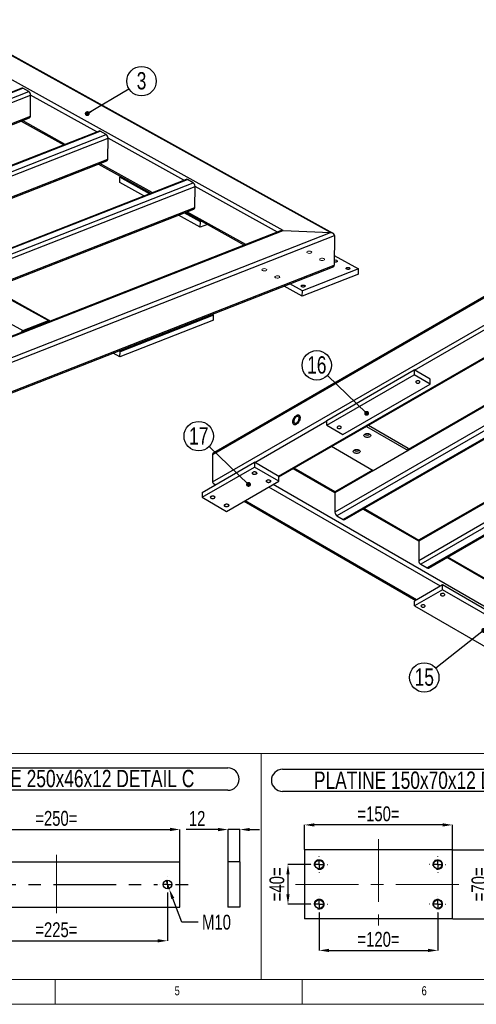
# Model space of a CAD drawing. Header units: millimetres. Extents: x 5 to 3649, y 4 to 418.
# Tile 3 of 105: x 190 to 282, y 5 to 204. Entities that reach past the tile are written whole.
import ezdxf

# ---------------------------------------------------------------- set-up
doc = ezdxf.new("R2010")
doc.units = ezdxf.units.MM
doc.header["$PDSIZE"] = -1
doc.linetypes.add('CENTERX2', pattern=[20.32, 12.7, -2.54, 2.54, -2.54])
for name, color, linetype in [('COTES', 1, 'Continuous'), ('NOTES', 6, 'Continuous'), ('TRAIT-FINS', 9, 'Continuous'), ('TRAIT-MIXTES', 3, 'CENTERX2')]:
    doc.layers.add(name, color=color, linetype=linetype)
doc.layers.add('TRAIT-FORT', color=4, linetype='Continuous', lineweight=25)
doc.styles.add('SLDTEXTSTYLE0', font='TXT', dxfattribs={"width": 0.75})
doc.dimstyles.new('SLDDIMSTYLE3', dxfattribs={"dimtxt": 3, "dimasz": 2, "dimexe": 0, "dimexo": 0.0625, "dimgap": 0.75, "dimtad": 1, "dimdec": 0, "dimlfac": 5, "dimrnd": 1e-09, "dimzin": 12, "dimdsep": 46, "dimtxsty": 'SLDTEXTSTYLE0', "dimsah": 1, "dimcen": 0.09, "dimadec": 0, "dimazin": 3, "dimtfac": 1, "dimtdec": 0, "dimtmove": 0, "dimatfit": 0, "dimfxl": 1, "dimfrac": 2, "dimtolj": 1, "dimtzin": 12, "dimarcsym": 0})
doc.dimstyles.new('SLDDIMSTYLE4', dxfattribs={"dimtxt": 3, "dimasz": 2, "dimexe": 0, "dimexo": 0.0625, "dimgap": 0.75, "dimtad": 1, "dimdec": 0, "dimlfac": 5, "dimrnd": 1e-09, "dimzin": 12, "dimdsep": 46, "dimtxsty": 'SLDTEXTSTYLE0', "dimsah": 1, "dimcen": 0.09, "dimadec": 0, "dimazin": 3, "dimtfac": 1, "dimtdec": 0, "dimtofl": 0, "dimtmove": 0, "dimatfit": 3, "dimfxl": 1, "dimfrac": 2, "dimtolj": 1, "dimtzin": 12, "dimarcsym": 0})
doc.dimstyles.new('SLDDIMSTYLE5', dxfattribs={"dimtxt": 3, "dimasz": 2, "dimexe": 0, "dimexo": 0.0625, "dimgap": 0.75, "dimtad": 0, "dimtih": 1, "dimtoh": 1, "dimdec": 0, "dimlfac": 5, "dimrnd": 1e-09, "dimzin": 12, "dimdsep": 46, "dimtxsty": 'SLDTEXTSTYLE0', "dimblk1": 'NONE', "dimsah": 1, "dimcen": 0, "dimadec": 0, "dimazin": 3, "dimtfac": 1, "dimtdec": 0, "dimtmove": 0, "dimatfit": 3, "dimldrblk": 'NONE', "dimfxl": 1, "dimfrac": 2, "dimtolj": 1, "dimtzin": 12, "dimarcsym": 0})
doc.dimstyles.new('SLDDIMSTYLE6', dxfattribs={"dimtxt": 0.18, "dimasz": 1, "dimexe": 0, "dimexo": 0.0625, "dimgap": 0, "dimtad": 0, "dimtih": 1, "dimtoh": 1, "dimdec": 0, "dimrnd": 1e-09, "dimzin": 0, "dimdsep": 46, "dimtxsty": 'Standard', "dimblk1": 'DOT', "dimblk2": 'DOT', "dimsah": 1, "dimcen": 0.09, "dimadec": 0, "dimazin": 0, "dimtfac": 1, "dimtdec": 0, "dimtofl": 0, "dimtmove": 0, "dimatfit": 3, "dimldrblk": 'DOT', "dimfxl": 1, "dimfrac": 2, "dimtolj": 1, "dimtzin": 0, "dimarcsym": 0})

# ---------------------------------------------------------------- blocks, each defined once
blk = doc.blocks.new('_D_40')
at = {"layer": 'COTES', "color": 0, "lineweight": -2, "transparency": 16777216}
for p, q in [((248.72, 33.26), (244.11, 33.26)), ((244.11, 31.26), (244.11, 27.26)), ((248.72, 25.26), (244.11, 25.26))]:
    blk.add_line(p, q, dxfattribs=at)
at = {"layer": 'COTES', "color": 0, "transparency": 16777216}
for points in [[(243.77, 31.26), (244.44, 31.26), (244.11, 33.26)], [(243.77, 27.26), (244.44, 27.26), (244.11, 25.26)]]:
    blk.add_solid(points, dxfattribs=at)
at = {"layer": 'Defpoints', "color": 0, "transparency": 16777216}
for p in [(248.78, 33.26), (244.11, 25.26), (248.78, 25.26)]:
    blk.add_point(p, dxfattribs=at)
at = {"layer": 'COTES', "color": 0, "transparency": 16777216, "insert": (240.36, 29.26), "char_height": 3, "attachment_point": 2, "rotation": 90, "style": 'SLDTEXTSTYLE0'}
blk.add_mtext('\\A1;=40=', dxfattribs=at)
blk = doc.blocks.new('_D_41')
at = {"layer": 'COTES', "color": 0, "lineweight": -2, "transparency": 16777216}
for p, q in [((250.43, 23.55), (250.43, 15.9)), ((274.43, 23.55), (274.43, 15.9)), ((252.43, 15.9), (272.43, 15.9))]:
    blk.add_line(p, q, dxfattribs=at)
at = {"layer": 'COTES', "color": 0, "transparency": 16777216}
for points in [[(252.43, 16.24), (252.43, 15.57), (250.43, 15.9)], [(272.43, 16.24), (272.43, 15.57), (274.43, 15.9)]]:
    blk.add_solid(points, dxfattribs=at)
at = {"layer": 'Defpoints', "color": 0, "transparency": 16777216}
for p in [(250.43, 23.61), (274.43, 23.61), (274.43, 15.9)]:
    blk.add_point(p, dxfattribs=at)
at = {"layer": 'COTES', "color": 0, "transparency": 16777216, "insert": (262.43, 19.65), "char_height": 3, "attachment_point": 2, "style": 'SLDTEXTSTYLE0'}
blk.add_mtext('\\A1;=120=', dxfattribs=at)
blk = doc.blocks.new('_D_42')
at = {"layer": 'COTES', "color": 0, "lineweight": -2, "transparency": 16777216}
for p, q in [((247.43, 36.32), (247.43, 41.29)), ((275.43, 41.29), (249.43, 41.29)), ((277.43, 36.32), (277.43, 41.29))]:
    blk.add_line(p, q, dxfattribs=at)
at = {"layer": 'COTES', "color": 0, "transparency": 16777216}
for points in [[(249.43, 41.62), (249.43, 40.96), (247.43, 41.29)], [(275.43, 41.62), (275.43, 40.96), (277.43, 41.29)]]:
    blk.add_solid(points, dxfattribs=at)
at = {"layer": 'Defpoints', "color": 0, "transparency": 16777216}
for p in [(247.43, 41.29), (247.43, 36.26), (277.43, 36.26)]:
    blk.add_point(p, dxfattribs=at)
at = {"layer": 'COTES', "color": 0, "transparency": 16777216, "insert": (262.43, 45.04), "char_height": 3, "attachment_point": 2, "style": 'SLDTEXTSTYLE0'}
blk.add_mtext('\\A1;=150=', dxfattribs=at)
blk = doc.blocks.new('_D_43')
at = {"layer": 'COTES', "color": 0, "lineweight": -2, "transparency": 16777216}
for p, q in [((277.49, 36.26), (285.01, 36.26)), ((285.01, 24.26), (285.01, 34.26)), ((277.49, 22.26), (285.01, 22.26))]:
    blk.add_line(p, q, dxfattribs=at)
at = {"layer": 'COTES', "color": 0, "transparency": 16777216}
for points in [[(284.68, 34.26), (285.34, 34.26), (285.01, 36.26)], [(284.68, 24.26), (285.34, 24.26), (285.01, 22.26)]]:
    blk.add_solid(points, dxfattribs=at)
at = {"layer": 'Defpoints', "color": 0, "transparency": 16777216}
for p in [(277.43, 36.26), (285.01, 36.26), (277.43, 22.26)]:
    blk.add_point(p, dxfattribs=at)
at = {"layer": 'COTES', "color": 0, "transparency": 16777216, "insert": (281.26, 29.26), "char_height": 3, "attachment_point": 2, "rotation": 90, "style": 'SLDTEXTSTYLE0'}
blk.add_mtext('\\A1;=70=', dxfattribs=at)
blk = doc.blocks.new('SW_NOTE_5')
at = {"layer": 'NOTES', "color": 0}
for p, q in [((-0.11, 4.99), (62.41, 4.99)), ((62.41, 0.46), (-0.11, 0.46))]:
    blk.add_line(p, q, dxfattribs=at)
for centre, start, end in [((-0.11, 2.73), 90, 270), ((62.41, 2.73), 270, 90)]:
    blk.add_arc(centre, 2.26, start, end, dxfattribs=at)
at = {"layer": 'NOTES', "color": 0, "insert": (31.01, 4.51), "char_height": 3.5, "attachment_point": 2, "style": 'SLDTEXTSTYLE0'}
blk.add_mtext('PLATINE 150x70x12 DETAIL D', dxfattribs=at)
blk = doc.blocks.new('SW_CENTERMARKSYMBOL_19')
at = {"layer": 'TRAIT-MIXTES', "color": 0}
for p, q in [((-1.6, 0), (-1.65, 0)), ((0, 0), (-0.8, 0)), ((0, 1.6), (0, 1.65)), ((0, 0), (0, 0.8)), ((0, 0), (0, -0.8)), ((0, 0), (0.8, 0)), ((1.6, 0), (1.65, 0)), ((0, -1.6), (0, -1.65))]:
    blk.add_line(p, q, dxfattribs=at)
blk = doc.blocks.new('SW_CENTERMARKSYMBOL_20')
at = {"layer": 'TRAIT-MIXTES', "color": 0}
for p, q in [((-1.6, 0), (-1.65, 0)), ((0, 0), (-0.8, 0)), ((0, 1.6), (0, 1.65)), ((0, 0), (0, 0.8)), ((0, 0), (0, -0.8)), ((0, 0), (0.8, 0)), ((1.6, 0), (1.65, 0)), ((0, -1.6), (0, -1.65))]:
    blk.add_line(p, q, dxfattribs=at)
blk = doc.blocks.new('SW_CENTERMARKSYMBOL_21')
at = {"layer": 'TRAIT-MIXTES', "color": 0}
for p, q in [((-1.6, 0), (-1.65, 0)), ((0, 0), (-0.8, 0)), ((0, 1.6), (0, 1.65)), ((0, 0), (0, 0.8)), ((0, 0), (0, -0.8)), ((0, 0), (0.8, 0)), ((1.6, 0), (1.65, 0)), ((0, -1.6), (0, -1.65))]:
    blk.add_line(p, q, dxfattribs=at)
blk = doc.blocks.new('SW_CENTERMARKSYMBOL_22')
at = {"layer": 'TRAIT-MIXTES', "color": 0}
for p, q in [((-1.6, 0), (-1.65, 0)), ((0, 0), (-0.8, 0)), ((0, 1.6), (0, 1.65)), ((0, 0), (0, 0.8)), ((0, 0), (0, -0.8)), ((0, 0), (0.8, 0)), ((1.6, 0), (1.65, 0)), ((0, -1.6), (0, -1.65))]:
    blk.add_line(p, q, dxfattribs=at)
blk = doc.blocks.new('_D_45')
at = {"layer": 'COTES', "color": 0, "lineweight": -2, "transparency": 16777216}
for p, q in [((172.22, 33.89), (172.22, 40.37)), ((174.22, 40.37), (220.22, 40.37)), ((222.22, 33.89), (222.22, 40.37))]:
    blk.add_line(p, q, dxfattribs=at)
at = {"layer": 'COTES', "color": 0, "transparency": 16777216}
for points in [[(174.22, 40.71), (174.22, 40.04), (172.22, 40.37)], [(220.22, 40.71), (220.22, 40.04), (222.22, 40.37)]]:
    blk.add_solid(points, dxfattribs=at)
at = {"layer": 'Defpoints', "color": 0, "transparency": 16777216}
for p in [(222.22, 40.37), (172.22, 33.83), (222.22, 33.83)]:
    blk.add_point(p, dxfattribs=at)
at = {"layer": 'COTES', "color": 0, "transparency": 16777216, "insert": (197.22, 44.12), "char_height": 3, "attachment_point": 2, "style": 'SLDTEXTSTYLE0'}
blk.add_mtext('\\A1;=250=', dxfattribs=at)
blk = doc.blocks.new('_D_46')
at = {"layer": 'COTES', "color": 0, "lineweight": -2, "transparency": 16777216}
for p, q in [((174.72, 27.52), (174.72, 17.84)), ((219.72, 27.52), (219.72, 17.84)), ((176.72, 17.84), (217.72, 17.84))]:
    blk.add_line(p, q, dxfattribs=at)
at = {"layer": 'COTES', "color": 0, "transparency": 16777216}
for points in [[(176.72, 18.18), (176.72, 17.51), (174.72, 17.84)], [(217.72, 18.18), (217.72, 17.51), (219.72, 17.84)]]:
    blk.add_solid(points, dxfattribs=at)
at = {"layer": 'Defpoints', "color": 0, "transparency": 16777216}
for p in [(174.72, 27.58), (219.72, 27.58), (219.72, 17.84)]:
    blk.add_point(p, dxfattribs=at)
at = {"layer": 'COTES', "color": 0, "transparency": 16777216, "insert": (197.22, 21.59), "char_height": 3, "attachment_point": 2, "style": 'SLDTEXTSTYLE0'}
blk.add_mtext('\\A1;=225=', dxfattribs=at)
blk = doc.blocks.new('_D_47')
at = {"layer": 'COTES', "color": 0, "lineweight": -2, "transparency": 16777216}
for p, q in [((219.36, 30.17), (220.07, 28.3)), ((222.6, 21.62), (220.78, 26.43)), ((225.96, 21.62), (222.6, 21.62))]:
    blk.add_line(p, q, dxfattribs=at)
at = {"layer": 'COTES', "color": 0, "transparency": 16777216}
blk.add_solid([(221.09, 26.54), (220.47, 26.31), (220.07, 28.3)], dxfattribs=at)
at = {"layer": 'Defpoints', "color": 0, "transparency": 16777216}
for p in [(219.36, 30.17), (220.07, 28.3)]:
    blk.add_point(p, dxfattribs=at)
at = {"layer": 'COTES', "color": 0, "transparency": 16777216, "insert": (226.71, 23.12), "char_height": 3, "attachment_point": 1, "style": 'SLDTEXTSTYLE0'}
blk.add_mtext('\\A1;M10', dxfattribs=at)
blk = doc.blocks.new('_None')
blk = doc.blocks.new('SW_NOTE_6')
at = {"layer": 'NOTES', "color": 0}
for p, q in [((-0.09, 4.9), (62.8, 4.9)), ((62.8, 0.37), (-0.09, 0.37))]:
    blk.add_line(p, q, dxfattribs=at)
for centre, start, end in [((-0.09, 2.64), 90, 270), ((62.8, 2.64), 270, 90)]:
    blk.add_arc(centre, 2.26, start, end, dxfattribs=at)
at = {"layer": 'NOTES', "color": 0, "insert": (31.23, 4.51), "char_height": 3.5, "attachment_point": 2, "style": 'SLDTEXTSTYLE0'}
blk.add_mtext('PLATINE 250x46x12 DETAIL C', dxfattribs=at)
blk = doc.blocks.new('SW_CENTERMARKSYMBOL_23')
at = {"layer": 'TRAIT-MIXTES', "color": 0}
for p, q in [((-1.6, 0), (-1.65, 0)), ((0, 0), (-0.8, 0)), ((0, 1.6), (0, 1.65)), ((0, 0), (0, 0.8)), ((0, 0), (0, -0.8)), ((0, 0), (0.8, 0)), ((1.6, 0), (4.19, 0)), ((0, -1.6), (0, -1.65))]:
    blk.add_line(p, q, dxfattribs=at)
blk = doc.blocks.new('SW_CENTERMARKSYMBOL_24')
at = {"layer": 'TRAIT-MIXTES', "color": 0}
for p, q in [((-1.6, 0), (-3.85, 0)), ((0, 0), (-0.8, 0)), ((0, 1.6), (0, 1.65)), ((0, 0), (0, 0.8)), ((0, 0), (0, -0.8)), ((0, 0), (0.8, 0)), ((1.6, 0), (42.98, 0)), ((0, -1.6), (0, -1.65))]:
    blk.add_line(p, q, dxfattribs=at)
blk = doc.blocks.new('_D_50')
at = {"layer": 'COTES', "color": 0, "lineweight": -2, "transparency": 16777216}
for p, q in [((229.97, 40.35), (223.47, 40.35)), ((231.97, 33.89), (231.97, 40.35)), ((234.37, 40.35), (231.97, 40.35)), ((234.37, 33.89), (234.37, 40.35)), ((236.37, 40.35), (238.37, 40.35))]:
    blk.add_line(p, q, dxfattribs=at)
at = {"layer": 'COTES', "color": 0, "transparency": 16777216}
for points in [[(229.97, 40.68), (229.97, 40.02), (231.97, 40.35)], [(236.37, 40.68), (236.37, 40.02), (234.37, 40.35)]]:
    blk.add_solid(points, dxfattribs=at)
at = {"layer": 'Defpoints', "color": 0, "transparency": 16777216}
for p in [(231.97, 40.35), (231.97, 33.83), (234.37, 33.83)]:
    blk.add_point(p, dxfattribs=at)
at = {"layer": 'COTES', "color": 0, "transparency": 16777216, "insert": (225.72, 44.1), "char_height": 3, "attachment_point": 2, "style": 'SLDTEXTSTYLE0'}
blk.add_mtext('\\A1;12', dxfattribs=at)
blk = doc.blocks.new('SW_NOTE_9')
at = {"layer": 'NOTES', "color": 0}
blk.add_circle((2.56, 1.53), 2.98, dxfattribs=at)
at = {"layer": 'NOTES', "color": 0, "insert": (2.56, 3.35), "char_height": 3.5, "attachment_point": 2, "style": 'SLDTEXTSTYLE0'}
blk.add_mtext('3', dxfattribs=at)
blk = doc.blocks.new('_Dot')
at = {"color": 0, "linetype": 'ByBlock', "lineweight": -2}
blk.add_line((-0.5, 0), (-1, 0), dxfattribs=at)
at = {"color": 0, "linetype": 'ByBlock', "const_width": 0.5}
blk.add_lwpolyline([(-0.25, 0, 1), (0.25, 0, 1)], format="xyb", close=True, dxfattribs=at)
blk = doc.blocks.new('SW_NOTE_27')
at = {"layer": 'NOTES', "color": 0}
blk.add_circle((-2.34, -1.85), 2.98, dxfattribs=at)
at = {"layer": 'NOTES', "color": 0, "insert": (-2.33, -0.03), "char_height": 3.5, "attachment_point": 2, "style": 'SLDTEXTSTYLE0'}
blk.add_mtext('15', dxfattribs=at)
blk = doc.blocks.new('SW_NOTE_31')
at = {"layer": 'NOTES', "color": 0}
blk.add_circle((-2.15, 2.07), 2.98, dxfattribs=at)
at = {"layer": 'NOTES', "color": 0, "insert": (-2.14, 3.89), "char_height": 3.5, "attachment_point": 2, "style": 'SLDTEXTSTYLE0'}
blk.add_mtext('16', dxfattribs=at)
blk = doc.blocks.new('SW_NOTE_32')
at = {"layer": 'NOTES', "color": 0}
blk.add_circle((-2.14, 2.07), 2.98, dxfattribs=at)
at = {"layer": 'NOTES', "color": 0, "insert": (-2.13, 3.89), "char_height": 3.5, "attachment_point": 2, "style": 'SLDTEXTSTYLE0'}
blk.add_mtext('17', dxfattribs=at)

msp = doc.modelspace()

# ---------------------------------------------------------------- linework, layer by layer
at = {"lineweight": 18}
for p, q in [((163.476796, 55.757671), (238.663116, 55.757671)), ((238.663116, 10), (238.663116, 55.757671)), ((238.663116, 10), (238.663116, 55.757671)), ((238.663116, 55.757671), (309.414382, 55.757671)), ((10, 10), (584, 10)), ((163.476796, 10), (238.663116, 10)), ((197, 10), (197, 5)), ((238.663116, 10), (309.414382, 10)), ((247, 5), (247, 10)), ((5, 5), (589, 5))]:
    msp.add_line(p, q, dxfattribs=at)
at = {"layer": 'TRAIT-FINS', "lineweight": 18, "flags": 128}
for points in [[(248.750968, 156.963586), (248.871096, 157.03415), (248.923262, 157.121508), (248.899523, 157.212361), (248.803495, 157.292876), (248.649796, 157.350797), (248.461825, 157.377304), (248.2682, 157.368364), (248.098399, 157.325336), (247.978271, 157.254772), (247.926105, 157.167413), (247.949843, 157.076561), (248.045872, 156.996045), (248.199571, 156.938125), (248.387542, 156.911617), (248.581167, 156.920558), (248.750968, 156.963586)], [(251.361248, 155.516584), (251.481376, 155.587149), (251.533542, 155.674507), (251.509803, 155.765359), (251.413775, 155.845875), (251.260075, 155.903795), (251.072105, 155.930303), (250.87848, 155.921362), (250.708678, 155.878335), (250.58855, 155.80777), (250.536385, 155.720412), (250.560123, 155.629559), (250.656152, 155.549044), (250.809851, 155.491123), (250.997821, 155.464616), (251.191446, 155.473556), (251.361248, 155.516584)], [(239.659494, 153.401616), (239.779622, 153.47218), (239.831787, 153.559538), (239.808049, 153.650391), (239.71202, 153.730906), (239.558321, 153.788827), (239.370351, 153.815334), (239.176726, 153.806394), (239.006924, 153.763366), (238.886796, 153.692801), (238.834631, 153.605443), (238.858369, 153.514591), (238.954398, 153.434075), (239.108097, 153.376155), (239.296067, 153.349647), (239.489692, 153.358588), (239.659494, 153.401616)], [(242.269774, 151.954614), (242.389901, 152.025179), (242.442067, 152.112537), (242.418329, 152.203389), (242.3223, 152.283905), (242.168601, 152.341825), (241.98063, 152.368333), (241.787005, 152.359392), (241.617204, 152.316364), (241.497076, 152.2458), (241.44491, 152.158442), (241.468649, 152.067589), (241.564677, 151.987074), (241.718376, 151.929153), (241.906347, 151.902646), (242.099972, 151.911586), (242.269774, 151.954614)], [(237.692904, 112.253538), (237.530692, 112.190968), (237.33935, 112.168996), (237.148009, 112.190968), (236.985797, 112.253538), (236.877411, 112.347181), (236.83935, 112.45764), (236.877411, 112.568099), (236.985797, 112.661742), (237.148009, 112.724312), (237.33935, 112.746284), (237.530692, 112.724312), (237.692904, 112.661742), (237.80129, 112.568099), (237.83935, 112.45764), (237.80129, 112.347181), (237.692904, 112.253538)], [(240.521331, 110.620722), (240.359119, 110.558152), (240.167778, 110.53618), (239.976436, 110.558152), (239.814224, 110.620722), (239.705838, 110.714365), (239.667778, 110.824824), (239.705838, 110.935283), (239.814224, 111.028926), (239.976436, 111.091496), (240.167778, 111.113468), (240.359119, 111.091496), (240.521331, 111.028926), (240.629717, 110.935283), (240.667778, 110.824824), (240.629717, 110.714365), (240.521331, 110.620722)], [(229.207622, 107.355089), (229.045411, 107.292519), (228.854069, 107.270547), (228.662727, 107.292519), (228.500516, 107.355089), (228.392129, 107.448732), (228.354069, 107.559191), (228.392129, 107.669651), (228.500516, 107.763293), (228.662727, 107.825863), (228.854069, 107.847835), (229.045411, 107.825863), (229.207622, 107.763293), (229.316009, 107.669651), (229.354069, 107.559191), (229.316009, 107.448732), (229.207622, 107.355089)], [(232.03605, 105.722273), (231.873838, 105.659703), (231.682496, 105.637731), (231.491155, 105.659703), (231.328943, 105.722273), (231.220556, 105.815916), (231.182496, 105.926375), (231.220556, 106.036834), (231.328943, 106.130477), (231.491155, 106.193047), (231.682496, 106.215019), (231.873838, 106.193047), (232.03605, 106.130477), (232.144436, 106.036834), (232.182496, 105.926375), (232.144436, 105.815916), (232.03605, 105.722273)]]:
    msp.add_lwpolyline(points, dxfattribs=at)
at = {"layer": 'TRAIT-FINS', "lineweight": 18}
for centre in [(274.42997, 33.259617), (274.42997, 25.259617)]:
    msp.add_arc(centre, 1, 255, 195, dxfattribs=at)
at = {"layer": 'TRAIT-FORT', "lineweight": 25}
for p, q in [((228.854069, 116.214259), (380.882027, 203.978131)), ((380.882027, 204.181087), (229.102646, 116.560716)), ((252.705422, 161.102821), (178.442966, 202.270011)), ((253.234202, 160.961253), (178.480805, 202.400595)), ((243.116111, 161.544273), (177.728606, 197.791659)), ((228.854069, 110.661781), (380.882027, 198.425653)), ((190.229306, 190.334696), (144.01431, 172.228015)), ((144.240778, 172.199617), (190.455773, 190.306298)), ((145.415404, 171.548466), (191.630399, 189.655147)), ((191.630399, 189.655147), (190.455773, 190.306298)), ((146.069857, 170.907142), (192.01435, 188.907842)), ((191.953619, 184.665804), (192.01435, 188.907842)), ((205.428769, 181.471595), (192.01435, 188.907842)), ((150.528231, 168.435654), (191.953619, 184.665804)), ((150.81778, 168.275144), (191.780953, 184.324201)), ((190.089704, 183.661583), (198.756201, 178.857334)), ((199.026704, 178.963315), (190.360207, 183.767564)), ((205.890984, 181.652688), (159.675988, 163.546006)), ((159.902456, 163.517608), (206.117451, 181.624289)), ((207.292077, 180.973139), (206.117451, 181.624289)), ((161.077082, 162.866457), (207.292077, 180.973139)), ((161.731535, 162.225133), (207.676028, 180.225834)), ((207.615297, 175.983796), (207.676028, 180.225834)), ((223.048157, 171.704336), (207.676028, 180.225834)), ((130.996005, 179.11173), (195.600426, 143.298445)), ((195.883736, 143.292954), (131.279314, 179.106239)), ((125.844169, 177.093281), (190.448591, 141.279995)), ((166.189909, 159.753646), (207.615297, 175.983796)), ((166.479458, 159.593135), (207.442631, 175.642193)), ((205.751382, 174.979575), (216.375589, 169.090075)), ((216.646091, 169.196056), (206.021885, 175.085555)), ((223.510372, 171.885428), (177.295376, 153.778747)), ((177.521844, 153.750348), (223.736839, 171.85703)), ((210.047155, 171.250769), (210.062337, 172.311279)), ((210.062337, 172.311279), (210.356723, 172.426617)), ((216.081203, 168.974737), (210.062337, 172.311279)), ((224.911465, 171.205879), (223.736839, 171.85703)), ((178.696469, 153.099198), (224.911465, 171.205879)), ((179.350923, 152.457874), (225.295415, 170.458574)), ((214.951427, 168.532099), (210.047155, 171.250769)), ((225.234684, 166.216536), (225.295415, 170.458574)), ((241.972855, 161.213481), (225.295415, 170.458574)), ((183.809297, 149.986386), (225.234684, 166.216536)), ((184.098846, 149.825876), (225.062019, 165.874933)), ((226.361403, 162.20701), (221.946609, 164.654339)), ((226.376585, 163.26752), (223.076385, 165.096977)), ((223.37077, 165.212315), (235.300287, 158.59922)), ((235.57079, 158.705201), (223.641273, 165.318296)), ((226.670971, 163.382858), (226.376585, 163.26752)), ((91.440011, 102.118739), (243.116111, 161.544273)), ((242.628321, 161.470287), (91.474867, 102.249521)), ((226.361403, 162.20701), (226.376585, 163.26752)), ((227.785564, 162.764986), (226.361403, 162.20701)), ((243.116111, 161.544273), (252.705422, 161.102821)), ((90.655028, 96.714983), (253.543947, 160.533614)), ((90.725651, 97.640387), (252.705422, 161.102821)), ((253.543947, 160.533614), (253.457911, 154.52406)), ((253.485955, 156.48291), (258.385994, 153.766587)), ((90.568993, 90.705429), (253.457911, 154.52406)), ((90.589577, 90.43954), (253.091994, 154.106743)), ((258.385994, 153.766587), (247.021651, 149.314124)), ((258.370812, 152.706077), (258.385994, 153.766587)), ((258.370812, 152.706077), (247.006469, 148.253615)), ((247.006469, 148.253615), (243.340132, 150.286038)), ((247.021651, 149.314124), (244.469909, 150.728676)), ((247.006469, 148.253615), (247.021651, 149.314124)), ((269.724841, 133.276206), (291.079466, 145.603969)), ((229.054863, 144.435852), (210.114291, 137.015081)), ((228.787115, 144.584277), (229.054863, 144.435852)), ((229.03968, 143.375342), (229.054863, 144.435852)), ((190.448591, 141.279995), (195.600426, 143.298445)), ((229.03968, 143.375342), (210.099108, 135.954571)), ((242.218387, 111.845493), (295.109837, 142.379077)), ((242.289098, 111.683436), (295.285552, 142.277638)), ((210.099108, 135.954571), (208.716767, 136.720869)), ((210.114291, 137.015081), (209.846543, 137.163506)), ((210.099108, 135.954571), (210.114291, 137.015081)), ((251.976461, 123.111925), (269.65413, 133.317026)), ((251.976461, 122.132076), (269.65413, 132.337178)), ((269.65413, 133.317026), (269.65413, 132.337178)), ((272.906822, 131.439288), (269.65413, 133.317026)), ((272.906822, 130.459439), (269.65413, 132.337178)), ((291.751243, 130.481219), (253.602621, 108.458488)), ((255.229152, 120.254337), (272.906822, 130.459439)), ((291.575458, 130.582697), (268.451864, 117.23373)), ((272.906822, 130.459439), (272.906822, 131.439288)), ((295.145907, 128.521521), (253.602621, 104.539092)), ((295.994504, 128.031636), (254.026885, 103.804246)), ((297.267296, 127.296869), (255.299678, 103.069478)), ((255.599653, 103.039773), (297.443012, 127.19543)), ((237.410061, 114.621281), (251.976461, 123.030284)), ((251.976461, 122.132076), (251.976461, 123.111925)), ((251.976461, 122.132076), (255.229152, 120.254337)), ((260.001912, 121.908827), (268.451864, 117.030774)), ((260.426245, 122.153789), (268.451864, 117.520698)), ((261.380796, 112.948733), (252.930845, 117.826786)), ((268.451864, 117.030774), (268.451864, 117.520698)), ((312.11647, 118.724623), (270.573184, 94.742195)), ((305.149717, 118.622199), (270.573184, 98.661591)), ((304.973932, 118.723677), (270.697472, 98.936298)), ((312.965067, 118.234739), (270.997448, 94.007348)), ((228.854069, 116.214259), (228.854069, 110.661781)), ((268.451864, 117.030774), (261.380796, 112.948733)), ((314.237859, 117.499971), (272.27024, 93.272581)), ((272.570216, 93.242876), (314.413575, 117.398533)), ((226.732749, 108.53904), (237.33935, 114.662101)), ((226.732749, 107.559191), (237.33935, 113.682252)), ((237.33935, 114.662101), (237.33935, 113.682252)), ((242.289098, 111.804673), (237.33935, 114.662101)), ((242.289098, 110.824824), (237.33935, 113.682252)), ((242.289098, 110.824824), (242.289098, 111.804673)), ((253.602621, 108.458488), (245.15267, 113.336541)), ((253.640738, 108.639441), (245.328455, 113.43802)), ((261.205011, 113.050211), (253.72691, 108.733195)), ((229.102646, 110.315324), (229.456171, 110.111238)), ((231.682496, 104.701763), (242.289098, 110.824824)), ((274.957431, 89.598372), (240.238626, 109.641112)), ((308.120808, 71.433331), (241.087223, 110.130996)), ((226.732749, 108.53904), (226.732749, 107.559191)), ((226.732749, 107.559191), (231.682496, 104.701763)), ((253.602621, 108.458488), (253.602621, 104.539092)), ((235.254584, 106.763886), (269.973389, 86.721146)), ((270.149105, 86.822585), (235.4303, 106.865324)), ((254.026885, 103.804246), (255.299678, 103.069478)), ((270.573184, 98.661591), (259.294391, 105.1727)), ((270.611301, 98.842543), (259.470175, 105.274178)), ((270.573184, 98.661591), (270.573184, 94.742195)), ((270.997448, 94.007348), (272.27024, 93.272581)), ((289.665067, 87.640082), (276.264953, 95.375803)), ((289.703184, 87.821034), (276.440738, 95.477281)), ((275.381695, 89.843295), (269.724841, 86.577662)), ((275.381695, 88.863446), (275.381695, 89.843295)), ((293.059365, 79.638193), (275.381695, 89.843295)), ((275.381695, 88.863446), (269.724841, 85.597813)), ((293.059365, 78.658344), (275.381695, 88.863446)), ((269.724841, 85.597813), (269.724841, 86.577662)), ((269.724841, 85.597813), (287.402511, 75.392712)), ((247.429972, 36.259258), (247.429972, 22.259319)), ((277.429971, 36.259258), (247.429972, 36.259258)), ((277.429971, 22.259319), (277.429971, 36.259258)), ((172.217286, 33.830836), (222.217286, 33.830836)), ((222.217286, 24.630549), (222.217286, 33.830836)), ((231.966855, 33.830836), (231.966855, 24.630549)), ((234.366855, 33.830836), (231.966855, 33.830836)), ((234.366855, 33.830836), (234.366855, 24.630549)), ((172.217286, 24.630549), (222.217286, 24.630549)), ((234.366855, 24.630549), (231.966855, 24.630549)), ((277.429971, 22.259319), (247.429972, 22.259319))]:
    msp.add_line(p, q, dxfattribs=at)
at = {"layer": 'TRAIT-FORT', "lineweight": 25, "flags": 128}
for points in [[(253.982415, 155.437121), (254.049858, 155.386199), (254.082698, 155.328593), (254.078018, 155.269421), (254.036232, 155.21394), (253.961055, 155.167081), (253.859165, 155.133007), (253.739616, 155.114745), (253.613031, 155.113918), (253.490657, 155.130601), (253.466674, 155.136181)], [(256.592695, 153.990119), (256.660138, 153.939198), (256.692978, 153.881592), (256.688297, 153.822419), (256.646512, 153.766939), (256.571334, 153.72008), (256.469444, 153.686005), (256.349896, 153.667743), (256.223311, 153.666917), (256.100937, 153.683599), (255.993648, 153.716308), (255.910976, 153.762136), (255.860268, 153.817013), (255.846029, 153.876062), (255.869525, 153.934036), (255.928667, 153.985784), (256.018201, 154.026708), (256.130171, 154.053171), (256.254628, 154.062823), (256.380513, 154.054806), (256.496642, 154.029831), (256.592695, 153.990119)], [(247.50122, 150.428149), (247.568663, 150.377228), (247.601504, 150.319622), (247.596823, 150.260449), (247.555037, 150.204969), (247.47986, 150.158109), (247.37797, 150.124035), (247.258421, 150.105773), (247.131836, 150.104947), (247.009462, 150.121629), (246.902173, 150.154338), (246.819502, 150.200166), (246.768794, 150.255043), (246.754555, 150.314092), (246.77805, 150.372066), (246.837193, 150.423814), (246.926726, 150.464737), (247.038696, 150.491201), (247.163153, 150.500853), (247.289039, 150.492836), (247.405167, 150.467861), (247.50122, 150.428149)], [(270.697113, 130.714566), (270.772342, 130.77341), (270.814183, 130.84244), (270.81892, 130.915523), (270.786131, 130.986166), (270.71873, 131.04809), (270.622706, 131.095795), (270.506591, 131.12504), (270.380701, 131.133229), (270.256224, 131.119632), (270.144219, 131.085459), (270.054638, 131.033745), (269.995442, 130.969086), (269.97189, 130.897227), (269.986074, 130.824553), (270.036735, 130.75752), (270.11937, 130.702087), (270.226638, 130.663177), (270.349008, 130.644249), (270.475605, 130.646983), (270.595182, 130.671138), (270.697113, 130.714566)], [(245.824632, 124.092285), (245.961059, 124.156444), (246.09284, 124.189222), (246.215488, 124.189502), (246.324825, 124.157275), (246.417129, 124.093638), (246.489257, 124.000759), (246.538751, 123.881799), (246.563927, 123.740811), (246.563927, 123.582595), (246.538751, 123.412539), (246.489257, 123.236435), (246.417129, 123.060279), (246.324825, 122.89007), (246.215488, 122.731605), (246.09284, 122.590279), (245.961059, 122.470905), (245.824632, 122.377549), (245.688205, 122.31339), (245.556424, 122.280612), (245.433776, 122.280332), (245.324438, 122.312559), (245.232134, 122.376196), (245.160007, 122.469076), (245.110513, 122.588035), (245.085337, 122.729023), (245.085337, 122.887239), (245.110513, 123.057295), (245.160007, 123.233399), (245.232134, 123.409555), (245.324438, 123.579764), (245.433776, 123.73823), (245.556424, 123.879555), (245.688205, 123.998929), (245.824632, 124.092285)], [(245.824632, 122.377549), (245.961059, 122.470905), (246.09284, 122.590279), (246.215488, 122.731605), (246.324825, 122.89007), (246.417129, 123.060279), (246.489257, 123.236435), (246.538751, 123.412539), (246.563927, 123.582595), (246.563927, 123.740811), (246.538751, 123.881799), (246.489257, 124.000759), (246.417129, 124.093638), (246.324825, 124.157275), (246.215488, 124.189502), (246.09284, 124.189222), (245.961059, 124.156444), (245.824632, 124.092285), (245.688205, 123.998929), (245.556424, 123.879555), (245.433776, 123.73823), (245.324438, 123.579764), (245.232134, 123.409555), (245.160007, 123.233399), (245.110513, 123.057295), (245.085337, 122.887239), (245.085337, 122.729023), (245.110513, 122.588035), (245.160007, 122.469076), (245.232134, 122.376196), (245.324438, 122.312559), (245.433776, 122.280332), (245.556424, 122.280612), (245.688205, 122.31339), (245.824632, 122.377549)], [(245.824632, 122.622511), (245.938637, 122.702643), (246.047312, 122.807663), (246.145574, 122.932661), (246.228829, 123.071792), (246.293185, 123.218551), (246.335631, 123.366075), (246.354184, 123.507466), (246.347976, 123.636113), (246.317296, 123.746001), (246.26358, 123.831991), (246.18934, 123.890062), (246.098046, 123.9175), (245.993967, 123.91302), (245.881971, 123.876834), (245.767293, 123.810632), (245.655297, 123.71751), (245.551218, 123.601823), (245.459924, 123.46898), (245.385683, 123.325192), (245.331968, 123.177183), (245.301288, 123.031873), (245.29508, 122.896058), (245.313632, 122.776087), (245.356079, 122.677571), (245.420434, 122.605116), (245.50369, 122.562109), (245.601952, 122.550562), (245.710627, 122.571015), (245.824632, 122.622511)], [(254.78721, 121.529975), (254.862439, 121.588819), (254.904281, 121.657849), (254.909018, 121.730932), (254.876229, 121.801574), (254.808828, 121.863499), (254.712804, 121.911203), (254.596688, 121.940449), (254.470799, 121.948638), (254.346321, 121.935041), (254.234316, 121.900868), (254.144736, 121.849154), (254.08554, 121.784495), (254.061987, 121.712636), (254.076171, 121.639961), (254.126832, 121.572929), (254.209468, 121.517496), (254.316736, 121.478586), (254.439105, 121.459657), (254.565702, 121.462392), (254.685279, 121.486547), (254.78721, 121.529975)], [(260.663105, 120.368943), (260.760838, 120.298195), (260.828849, 120.216666), (260.863729, 120.128445), (260.863729, 120.037955), (260.828849, 119.949734), (260.760838, 119.868205), (260.663105, 119.797457), (260.540553, 119.741038), (260.399326, 119.701776), (260.246506, 119.68164), (260.089756, 119.68164), (259.936935, 119.701776), (259.795708, 119.741038), (259.673156, 119.797457), (259.575424, 119.868205), (259.507412, 119.949734), (259.472532, 120.037955), (259.472532, 120.128445), (259.507412, 120.216666), (259.575424, 120.298195), (259.673156, 120.368943), (259.795708, 120.425363), (259.936935, 120.464625), (260.089756, 120.484761), (260.246506, 120.484761), (260.399326, 120.464625), (260.540553, 120.425363), (260.663105, 120.368943)], [(258.512898, 117.135276), (258.61063, 117.064528), (258.678641, 116.982999), (258.713522, 116.894778), (258.713522, 116.804288), (258.678641, 116.716067), (258.61063, 116.634538), (258.512898, 116.56379), (258.390345, 116.507371), (258.249118, 116.468108), (258.096298, 116.447973), (257.939548, 116.447973), (257.786728, 116.468108), (257.645501, 116.507371), (257.522948, 116.56379), (257.425216, 116.634538), (257.357205, 116.716067), (257.322324, 116.804288), (257.322324, 116.894778), (257.357205, 116.982999), (257.425216, 117.064528), (257.522948, 117.135276), (257.645501, 117.191695), (257.786728, 117.230958), (257.939548, 117.251094), (258.096298, 117.251094), (258.249118, 117.230958), (258.390345, 117.191695), (258.512898, 117.135276)], [(237.639871, 112.284153), (237.7151, 112.342997), (237.756941, 112.412027), (237.761678, 112.48511), (237.728889, 112.555752), (237.661488, 112.617677), (237.565464, 112.665381), (237.449349, 112.694627), (237.323459, 112.702816), (237.198982, 112.689219), (237.086977, 112.655046), (236.997396, 112.603332), (236.9382, 112.538673), (236.914648, 112.466814), (236.928832, 112.394139), (236.979493, 112.327107), (237.062128, 112.271674), (237.169396, 112.232764), (237.291766, 112.213835), (237.418363, 112.21657), (237.53794, 112.240725), (237.639871, 112.284153)], [(240.468298, 110.651337), (240.543527, 110.710181), (240.585368, 110.779211), (240.590105, 110.852294), (240.557317, 110.922936), (240.489916, 110.984861), (240.393891, 111.032565), (240.277776, 111.061811), (240.151886, 111.069999), (240.027409, 111.056403), (239.915404, 111.02223), (239.825824, 110.970516), (239.766627, 110.905857), (239.743075, 110.833998), (239.757259, 110.761323), (239.80792, 110.694291), (239.890555, 110.638857), (239.997823, 110.599948), (240.120193, 110.581019), (240.24679, 110.583754), (240.366367, 110.607908), (240.468298, 110.651337)], [(229.154589, 107.385705), (229.229818, 107.444548), (229.27166, 107.513578), (229.276397, 107.586661), (229.243608, 107.657304), (229.176207, 107.719228), (229.080183, 107.766933), (228.964067, 107.796179), (228.838178, 107.804367), (228.7137, 107.790771), (228.601696, 107.756597), (228.512115, 107.704883), (228.452919, 107.640224), (228.429366, 107.568365), (228.443551, 107.495691), (228.494211, 107.428659), (228.576847, 107.373225), (228.684115, 107.334315), (228.806484, 107.315387), (228.933082, 107.318121), (229.052658, 107.342276), (229.154589, 107.385705)], [(231.983017, 105.752888), (232.058245, 105.811732), (232.100087, 105.880762), (232.104824, 105.953845), (232.072035, 106.024488), (232.004634, 106.086412), (231.90861, 106.134117), (231.792494, 106.163362), (231.666605, 106.171551), (231.542128, 106.157954), (231.430123, 106.123781), (231.340542, 106.072067), (231.281346, 106.007408), (231.257793, 105.935549), (231.271978, 105.862875), (231.322638, 105.795842), (231.405274, 105.740409), (231.512542, 105.701499), (231.634911, 105.682571), (231.761509, 105.685305), (231.881085, 105.70946), (231.983017, 105.752888)], [(275.717571, 87.689859), (275.7928, 87.748703), (275.834641, 87.817733), (275.839378, 87.890816), (275.80659, 87.961458), (275.739189, 88.023383), (275.643164, 88.071087), (275.527049, 88.100333), (275.401159, 88.108521), (275.276682, 88.094925), (275.164677, 88.060751), (275.075097, 88.009038), (275.0159, 87.944379), (274.992348, 87.872519), (275.006532, 87.799845), (275.057193, 87.732813), (275.139828, 87.677379), (275.247097, 87.63847), (275.369466, 87.619541), (275.496063, 87.622276), (275.61564, 87.64643), (275.717571, 87.689859)], [(271.757773, 85.403916), (271.833002, 85.46276), (271.874843, 85.53179), (271.87958, 85.604873), (271.846792, 85.675515), (271.779391, 85.73744), (271.683366, 85.785144), (271.567251, 85.81439), (271.441361, 85.822579), (271.316884, 85.808982), (271.204879, 85.774809), (271.115299, 85.723095), (271.056102, 85.658436), (271.03255, 85.586577), (271.046734, 85.513902), (271.097395, 85.44687), (271.180031, 85.391437), (271.287299, 85.352527), (271.409668, 85.333598), (271.536265, 85.336333), (271.655842, 85.360488), (271.757773, 85.403916)]]:
    msp.add_lwpolyline(points, dxfattribs=at)
at = {"layer": 'TRAIT-FORT', "lineweight": 25}
for centre in [(250.42997, 33.259617), (274.42997, 33.259617), (219.717288, 29.230798), (250.42997, 25.259617), (274.42997, 25.259617)]:
    msp.add_circle(centre, 0.85, dxfattribs=at)
for centre, radius, start, end in [((190.313759, 190.090981), 0.257933, 56.59280653, 109.11237035), ((191.123624, 188.922491), 0.890846, 359.05783667, 55.32857419), ((191.602938, 184.628619), 0.352646, 300.31779731, 6.0528338), ((205.975437, 181.408972), 0.257933, 56.59280653, 109.11237035), ((206.785302, 180.240482), 0.890846, 359.05783667, 55.32857419), ((207.264616, 175.946611), 0.352646, 300.31779731, 6.0528338), ((223.594825, 171.641713), 0.257933, 56.59280653, 109.11237035), ((224.40469, 170.473222), 0.890846, 359.05783667, 55.32857419), ((224.884004, 166.179351), 0.352646, 300.31779731, 6.0528338), ((253.649433, 154.731304), 0.78042, 64.74351732, 103.15970939), ((195.734135, 143.027101), 0.302499, 33.91022397, 116.2323082), ((190.772341, 140.575761), 0.775087, 114.68910744, 157.44458439), ((260.168131, 121.180246), 1.017835, 236.84069684, 303.15930316), ((258.017923, 117.946579), 1.017835, 236.84069686, 303.15930314), ((253.896622, 108.49094), 0.295787, 125.0133329, 186.2988475), ((254.523751, 104.581009), 0.922083, 182.60547849, 237.39452166), ((255.47543, 103.314807), 0.301786, 234.38242252, 294.30711905), ((270.867185, 98.694043), 0.295787, 125.01333289, 186.29884751), ((271.494314, 94.784112), 0.922083, 182.60547849, 237.39452166), ((272.445992, 93.51791), 0.301786, 234.38242252, 294.30711905)]:
    msp.add_arc(centre, radius, start, end, dxfattribs=at)
for centre, major_axis, ratio, start_param, end_param in [((243.10852, 161.014018), (0.845419, -0.056203), 0.6253755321, 1.6033753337, 2.215826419), ((243.10852, 161.014018), (0.845419, -0.056203), 0.6253755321, 1.6033753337, 2.215826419), ((252.697831, 160.572566), (0.845419, -0.056203), 0.6253755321, 0.0325790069, 1.6033753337), ((252.697831, 160.572566), (0.845419, -0.056203), 0.6253755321, 0.0325790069, 1.6033753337), ((252.611795, 154.563012), (0.845419, -0.056203), 0.6253755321, 5.3574190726, 6.3157643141), ((252.611795, 154.563012), (0.845419, -0.056203), 0.6253755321, 5.3574190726, 6.3157643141), ((229.702597, 116.214259), (0.848528, 0), 0.5773815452, 2.3561132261, 3.1415926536), ((229.702597, 116.214259), (0.848528, 0), 0.5773815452, 2.3561132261, 3.1415926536), ((229.702597, 110.661781), (0.848528, 0), 0.5773815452, 3.1415926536, 4.5571297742), ((229.702597, 110.661781), (0.848528, 0), 0.5773815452, 3.1415926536, 4.5571297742)]:
    msp.add_ellipse(centre, major_axis=major_axis, ratio=ratio, start_param=start_param, end_param=end_param, dxfattribs=at)
at = {"layer": 'TRAIT-MIXTES', "lineweight": 18}
for p, q in [((262.42997, 38.406968), (262.42997, 20.926079)), ((197.217288, 35.259419), (197.217288, 23.406663)), ((245.654964, 29.259617), (278.908839, 29.259617))]:
    msp.add_line(p, q, dxfattribs=at)
for centre in [(250.42997, 33.259617), (250.42997, 25.259617)]:
    msp.add_arc(centre, 1, 255, 195, dxfattribs=at)

# ---------------------------------------------------------------- block references
at = {"layer": 'NOTES'}
for name, p in [('SW_NOTE_9', (211.905381, 190.221805)), ('SW_NOTE_31', (252.086598, 132.200199)), ('SW_NOTE_32', (228.181073, 117.854198)), ('SW_NOTE_27', (274.037448, 72.973597)), ('SW_NOTE_6', (169.151263, 47.918921)), ('SW_NOTE_5', (243.129346, 47.578223))]:
    msp.add_blockref(name, p, dxfattribs=at)
at = {"layer": 'TRAIT-MIXTES'}
for name, p in [('SW_CENTERMARKSYMBOL_21', (250.42997, 33.259617)), ('SW_CENTERMARKSYMBOL_20', (274.42997, 33.259617)), ('SW_CENTERMARKSYMBOL_24', (174.717288, 29.230798)), ('SW_CENTERMARKSYMBOL_23', (219.717288, 29.230798)), ('SW_CENTERMARKSYMBOL_22', (250.42997, 25.259617)), ('SW_CENTERMARKSYMBOL_19', (274.42997, 25.259617))]:
    msp.add_blockref(name, p, dxfattribs=at)

# ---------------------------------------------------------------- texts
at = {"layer": 'NOTES', "char_height": 1.852083, "attachment_point": 1, "style": 'SLDTEXTSTYLE0'}
for s, insert in [('5', (221.166675, 8.668016)), ('6', (271.166675, 8.668016))]:
    msp.add_mtext(s, dxfattribs=dict(at, insert=insert))

# ---------------------------------------------------------------- dimensions: what is measured, and where the dimension line sits
at = {"layer": 'COTES'}
for base, p1, p2, picture, middle in [((222.217288, 40.374721), (172.217288, 33.830798), (222.217288, 33.830798), '_D_45', (197.217288, 40.374721)), ((247.42997, 41.290539), (277.42997, 36.259617), (247.42997, 36.259617), '_D_42', (262.42997, 41.290539)), ((219.717288, 17.843124), (174.717288, 27.580798), (219.717288, 27.580798), '_D_46', (197.217288, 17.843124)), ((274.42997, 15.902835), (250.42997, 23.609617), (274.42997, 23.609617), '_D_41', (262.42997, 15.902835))]:
    dim = msp.add_linear_dim(base=base, p1=p1, p2=p2, text='=<>=', dimstyle='SLDDIMSTYLE4', dxfattribs=at)
    dim.commit()
    dim.dimension.update_dxf_attribs({"geometry": picture, "text_midpoint": middle, "dimtype": 160})
dim = msp.add_linear_dim(base=(231.966855, 40.348789), p1=(234.366855, 33.830798), p2=(231.966855, 33.830798), dimstyle='SLDDIMSTYLE3', dxfattribs=at)
dim.commit()
dim.dimension.update_dxf_attribs({"geometry": '_D_50', "text_midpoint": (225.716855, 40.348789), "dimtype": 160})
for base, p1, p2, dimstyle, picture, middle in [((285.009106, 36.259617), (277.42997, 22.259617), (277.42997, 36.259617), 'SLDDIMSTYLE4', '_D_43', (285.009106, 29.259617)), ((244.105202, 25.259617), (248.77997, 33.259617), (248.77997, 25.259617), 'SLDDIMSTYLE3', '_D_40', (244.105202, 29.259617))]:
    dim = msp.add_linear_dim(base=base, p1=p1, p2=p2, angle=90, text='=<>=', dimstyle=dimstyle, dxfattribs=at)
    dim.commit()
    dim.dimension.update_dxf_attribs({"geometry": picture, "text_midpoint": middle, "dimtype": 160})
dim = msp.add_diameter_dim_2p(p1=(219.363022, 30.165943), p2=(220.071554, 28.295654), text='M10', dimstyle='SLDDIMSTYLE5', override={"dimpost": '<>'}, dxfattribs=at)
dim.commit()
dim.dimension.update_dxf_attribs({"geometry": '_D_47', "text_midpoint": (229.145504, 21.616812), "dimtype": 163})

# ---------------------------------------------------------------- leaders
at = {"layer": 'NOTES'}
for points in [[(203.472842, 185.180628), (211.905381, 190.221805)], [(260.034614, 124.554334), (252.086598, 132.200199)], [(236.11962, 110.17189), (228.181073, 117.854198)], [(283.718144, 80.63046), (274.037448, 72.973597)]]:
    msp.add_leader(points, dimstyle='SLDDIMSTYLE6', dxfattribs=at)

doc.saveas('drawing.dxf')
